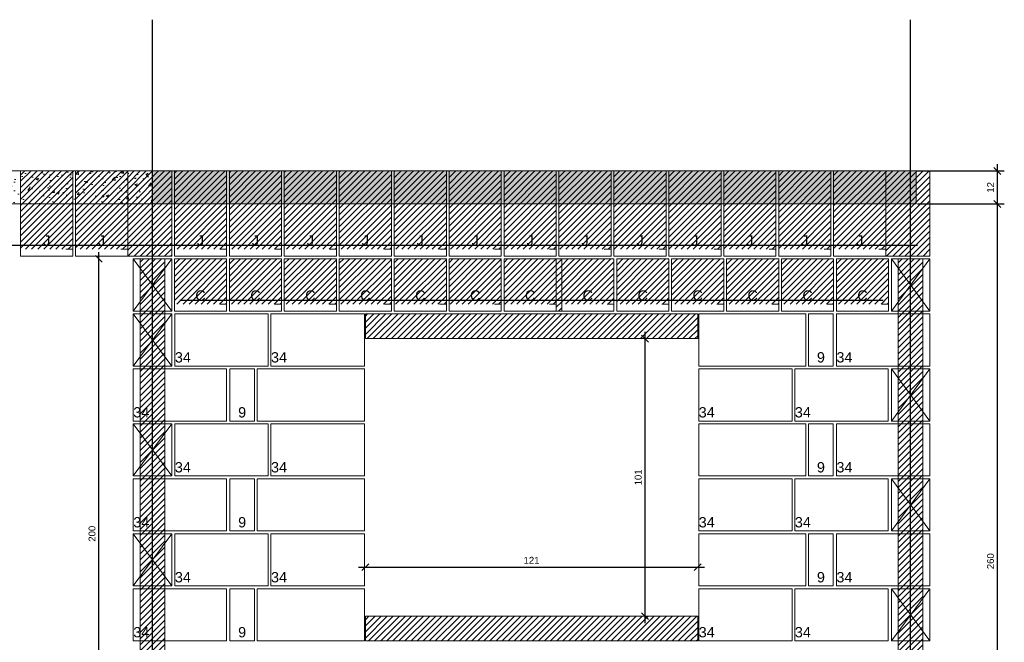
# Model space of a CAD drawing. Header units: millimetres. Extents: x 337 to 624, y -381 to -65.
# Tile 18 of 138: x 347 to 361, y -276 to -267. Entities that reach past the tile are written whole.
import ezdxf

# ---------------------------------------------------------------- set-up
doc = ezdxf.new("R2010")
doc.units = ezdxf.units.MM
doc.header["$MEASUREMENT"] = 0
doc.linetypes.add('DOT', pattern=[6.35, 0, -6.35])
doc.layers.get('0').update_dxf_attribs({"lineweight": 5})
for name, color, linetype, lineweight in [('Armadura', 7, 'Continuous', 30), ('Cotas', 7, 'Continuous', 5), ('PA-Ajustes', 8, 'Continuous', 5), ('PA-Graute', 8, 'Continuous', 0), ('PA-Lajes', 7, 'Continuous', 13), ('PE-Contrafiamento L', 1, 'Continuous', 13), ('PE-Inteiro', 7, 'Continuous', 5), ('PE-Meio', 1, 'Continuous', 5), ('PE-Meio canaleta', 5, 'Continuous', 5), ('PE-Meio canaleta J alto', 5, 'Continuous', 5), ('PE-Pastilha', 3, 'Continuous', 5)]:
    doc.layers.add(name, color=color, linetype=linetype, lineweight=lineweight)
doc.styles.add('Arial', font='arial.ttf')
doc.dimstyles.new('UM_25.000000', dxfattribs={"dimtxt": 0.18, "dimasz": 0.1, "dimexe": 0.1, "dimexo": 0.2, "dimgap": 0, "dimtad": 1, "dimtih": 1, "dimtoh": 1, "dimdec": 1, "dimlfac": 25, "dimzin": 0, "dimdsep": 46, "dimtxsty": 'Standard', "dimcen": 0.09, "dimdle": 0.1, "dimadec": 1, "dimazin": 2, "dimtfac": 1, "dimtdec": 4, "dimtofl": 0, "dimtmove": 0, "dimatfit": 3, "dimfxl": 1, "dimtolj": 1, "dimarcsym": 0})
pattern_1 = [(45, (347.741427, -406.76032), (-0.044194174, 0.044194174), [])]
pattern_2 = [(50, (347.74143, -406.76032), (0.3586301, -0.03137607), [0.0375, -0.4125]), (355, (347.74143, -406.76032), (-0.0693757, 0.3760961), [0.03, -0.33]), (100.4514, (347.7713, -406.76294), (0.2892547, 0.3447198), [0.0318701, -0.3505711]), (46.1842, (347.74143, -406.6603), (0.5336205, -0.0827595), [0.05625, -0.61875]), (96.6356, (347.7859, -406.6672), (0.4673314, 0.487059), [0.0478051, -0.5258565]), (351.1842, (347.7414, -406.6603), (0.467331, 0.4870593), [0.045, -0.495]), (21, (347.79143, -406.68532), (0.2984535, -0.20130945), [0.0375, -0.4125]), (326, (347.79143, -406.68532), (0.1216577, 0.362575), [0.03, -0.33]), (71.4514, (347.8163, -406.7021), (0.4201113, 0.16126525), [0.0318701, -0.3505711]), (37.5, (347.74143, -406.76032), (0.00607993, 0.16644693), [0, -0.326, 0, -0.335, 0, -0.33125]), (7.5, (347.74143, -406.76032), (0.13153477, 0.19720586), [0, -0.191, 0, -0.3185, 0, -0.12625]), (327.5, (347.62993, -406.76032), (0.26691122, -0.01127744), [0, -0.125, 0, -0.39, 0, -0.5175]), (317.5, (347.57993, -406.76032), (0.2915931, 0.0500525), [0, -0.1625, 0, -0.259, 0, -0.3675])]

# ---------------------------------------------------------------- blocks, each defined once
blk = doc.blocks.new('_Oblique')
at = {"color": 0, "linetype": 'ByBlock', "lineweight": -2}
blk.add_line((-0.5, -0.5), (0.5, 0.5), dxfattribs=at)
blk = doc.blocks.new('*D487')
at = {"layer": 'Cotas', "color": 0, "lineweight": -2, "transparency": 16777216}
blk.add_line((347.852, -278.868), (347.852, -270.668), dxfattribs=at)
at = {"layer": 'Defpoints', "color": 0, "transparency": 16777216}
for p in [(347.812, -270.768), (347.852, -270.768), (347.812, -278.768)]:
    blk.add_point(p, dxfattribs=at)
at = {"layer": 'Cotas', "color": 0, "lineweight": -2, "transparency": 16777216, "xscale": 0.1, "yscale": 0.1, "zscale": 0.1}
for p, rotation in [((347.852, -270.768), 90), ((347.852, -278.768), 270)]:
    blk.add_blockref('_Oblique', p, dxfattribs=dict(at, rotation=rotation))
at = {"layer": 'Cotas', "transparency": 16777216, "insert": (347.752, -274.768), "char_height": 0.1, "attachment_point": 5, "rotation": 90, "style": 'Arial'}
blk.add_mtext('\\A1;200', dxfattribs=at)
blk = doc.blocks.new('*D489')
at = {"layer": 'Cotas', "color": 0, "lineweight": -2, "transparency": 16777216}
blk.add_line((355.806, -276.068), (355.806, -271.828), dxfattribs=at)
at = {"layer": 'Defpoints', "color": 0, "transparency": 16777216}
for p in [(355.766, -271.928), (355.806, -271.928), (355.766, -275.968)]:
    blk.add_point(p, dxfattribs=at)
at = {"layer": 'Cotas', "color": 0, "lineweight": -2, "transparency": 16777216, "xscale": 0.1, "yscale": 0.1, "zscale": 0.1}
for p, rotation in [((355.806, -271.928), 90), ((355.806, -275.968), 270)]:
    blk.add_blockref('_Oblique', p, dxfattribs=dict(at, rotation=rotation))
at = {"layer": 'Cotas', "transparency": 16777216, "insert": (355.706, -273.948), "char_height": 0.1, "attachment_point": 5, "rotation": 90, "style": 'Arial'}
blk.add_mtext('\\A1;101', dxfattribs=at)
blk = doc.blocks.new('*D490')
at = {"layer": 'Cotas', "color": 0, "lineweight": -2, "transparency": 16777216}
blk.add_line((351.632, -275.254), (356.672, -275.254), dxfattribs=at)
at = {"layer": 'Defpoints', "color": 0, "transparency": 16777216}
for p in [(351.732, -275.294), (356.572, -275.254), (356.572, -275.294)]:
    blk.add_point(p, dxfattribs=at)
at = {"layer": 'Cotas', "color": 0, "lineweight": -2, "transparency": 16777216, "xscale": 0.1, "yscale": 0.1, "zscale": 0.1, "rotation": 180}
blk.add_blockref('_Oblique', (351.732, -275.254), dxfattribs=at)
at = {"layer": 'Cotas', "color": 0, "lineweight": -2, "transparency": 16777216, "xscale": 0.1, "yscale": 0.1, "zscale": 0.1}
blk.add_blockref('_Oblique', (356.572, -275.254), dxfattribs=at)
at = {"layer": 'Cotas', "transparency": 16777216, "insert": (354.152, -275.154), "char_height": 0.1, "attachment_point": 5, "style": 'Arial'}
blk.add_mtext('\\A1;121', dxfattribs=at)
blk = doc.blocks.new('*D484')
at = {"layer": 'Cotas', "color": 0, "lineweight": -2, "transparency": 16777216}
for p, q in [((360.937, -270.068), (360.937, -269.388)), ((359.772, -269.488), (361.037, -269.488)), ((359.772, -269.968), (361.037, -269.968))]:
    blk.add_line(p, q, dxfattribs=at)
at = {"layer": 'Defpoints', "color": 0, "transparency": 16777216}
for p in [(359.672, -269.488), (360.937, -269.488), (359.672, -269.968)]:
    blk.add_point(p, dxfattribs=at)
at = {"layer": 'Cotas', "color": 0, "lineweight": -2, "transparency": 16777216, "xscale": 0.1, "yscale": 0.1, "zscale": 0.1}
for p, rotation in [((360.937, -269.488), 90), ((360.937, -269.968), 270)]:
    blk.add_blockref('_Oblique', p, dxfattribs=dict(at, rotation=rotation))
at = {"layer": 'Cotas', "transparency": 16777216, "insert": (360.837, -269.728), "char_height": 0.1, "attachment_point": 5, "rotation": 90, "style": 'Arial'}
blk.add_mtext('\\A1;12', dxfattribs=at)
blk = doc.blocks.new('*D485')
at = {"layer": 'Cotas', "color": 0, "lineweight": -2, "transparency": 16777216}
for p, q in [((359.772, -269.968), (361.037, -269.968)), ((360.937, -280.468), (360.937, -269.868)), ((359.772, -280.368), (361.037, -280.368))]:
    blk.add_line(p, q, dxfattribs=at)
at = {"layer": 'Defpoints', "color": 0, "transparency": 16777216}
for p in [(359.672, -269.968), (360.937, -269.968), (359.672, -280.368)]:
    blk.add_point(p, dxfattribs=at)
at = {"layer": 'Cotas', "color": 0, "lineweight": -2, "transparency": 16777216, "xscale": 0.1, "yscale": 0.1, "zscale": 0.1}
for p, rotation in [((360.937, -269.968), 90), ((360.937, -280.368), 270)]:
    blk.add_blockref('_Oblique', p, dxfattribs=dict(at, rotation=rotation))
at = {"layer": 'Cotas', "transparency": 16777216, "insert": (360.837, -275.168), "char_height": 0.1, "attachment_point": 5, "rotation": 90, "style": 'Arial'}
blk.add_mtext('\\A1;260', dxfattribs=at)

msp = doc.modelspace()

# ---------------------------------------------------------------- hatches: boundary and pattern name
at = {"layer": 'PA-Ajustes', "linetype": 'Continuous'}
h = msp.add_hatch(dxfattribs=at)
h.set_pattern_fill('ANSI31', color=8, scale=0.5, style=0)
h.set_pattern_definition(pattern_1)
h.paths.add_polyline_path([(348.2718, -269.4875), (348.2718, -270.7275), (348.9122, -270.7275), (348.9122, -269.4875)])
h = msp.add_hatch(dxfattribs=at)
h.set_pattern_fill('ANSI31', color=8, scale=0.5, style=0)
h.set_pattern_definition(pattern_1)
h.paths.add_polyline_path([(359.3122, -269.4875), (359.3122, -270.7275), (359.9522, -270.7275), (359.9522, -269.4875)])
h = msp.add_hatch(dxfattribs=at)
h.set_pattern_fill('ANSI31', color=8, scale=0.5, style=0)
h.set_pattern_definition(pattern_1)
h.paths.add_polyline_path([(354.5122, -270.7675), (354.5122, -271.5275), (354.5922, -271.5275), (354.5922, -270.7675)])
h = msp.add_hatch(dxfattribs=at)
h.set_pattern_fill('ANSI31', color=8, scale=0.5, style=0)
h.set_pattern_definition(pattern_1)
h.paths.add_polyline_path([(356.5723, -271.9275), (351.7323, -271.9275), (351.7323, -271.5675), (356.5723, -271.5675)])
h = msp.add_hatch(dxfattribs=at)
h.set_pattern_fill('ANSI31', color=8, scale=0.5, style=0)
h.set_pattern_definition(pattern_1)
h.paths.add_polyline_path([(351.7323, -275.9675), (356.5723, -275.9675), (356.5723, -276.3275), (351.7323, -276.3275)])
at = {"layer": 'PA-Graute', "linetype": 'Continuous'}
h = msp.add_hatch(dxfattribs=at)
h.set_pattern_fill('ANSI31', color=8, scale=0.5, style=0)
h.set_pattern_definition(pattern_1)
h.paths.add_polyline_path([(346.7118, -269.4875), (347.4718, -269.4875), (347.4718, -270.6275), (346.7118, -270.6275)])
h = msp.add_hatch(dxfattribs=at)
h.set_pattern_fill('ANSI31', color=8, scale=0.5, style=0)
h.set_pattern_definition(pattern_1)
h.paths.add_polyline_path([(347.5118, -269.4875), (348.2718, -269.4875), (348.2718, -270.6275), (347.5118, -270.6275)])
h = msp.add_hatch(dxfattribs=at)
h.set_pattern_fill('ANSI31', color=8, scale=0.5, style=0)
h.set_pattern_definition(pattern_1)
h.paths.add_polyline_path([(348.9522, -269.4875), (349.7122, -269.4875), (349.7122, -270.6275), (348.9522, -270.6275)])
h = msp.add_hatch(dxfattribs=at)
h.set_pattern_fill('ANSI31', color=8, scale=0.5, style=0)
h.set_pattern_definition(pattern_1)
h.paths.add_polyline_path([(349.7522, -269.4875), (350.5122, -269.4875), (350.5122, -270.6275), (349.7522, -270.6275)])
h = msp.add_hatch(dxfattribs=at)
h.set_pattern_fill('ANSI31', color=8, scale=0.5, style=0)
h.set_pattern_definition(pattern_1)
h.paths.add_polyline_path([(350.5522, -269.4875), (351.3122, -269.4875), (351.3122, -270.6275), (350.5522, -270.6275)])
h = msp.add_hatch(dxfattribs=at)
h.set_pattern_fill('ANSI31', color=8, scale=0.5, style=0)
h.set_pattern_definition(pattern_1)
h.paths.add_polyline_path([(351.3522, -269.4875), (352.1122, -269.4875), (352.1122, -270.6275), (351.3522, -270.6275)])
h = msp.add_hatch(dxfattribs=at)
h.set_pattern_fill('ANSI31', color=8, scale=0.5, style=0)
h.set_pattern_definition(pattern_1)
h.paths.add_polyline_path([(352.1522, -269.4875), (352.9122, -269.4875), (352.9122, -270.6275), (352.1522, -270.6275)])
h = msp.add_hatch(dxfattribs=at)
h.set_pattern_fill('ANSI31', color=8, scale=0.5, style=0)
h.set_pattern_definition(pattern_1)
h.paths.add_polyline_path([(352.9522, -269.4875), (353.7122, -269.4875), (353.7122, -270.6275), (352.9522, -270.6275)])
h = msp.add_hatch(dxfattribs=at)
h.set_pattern_fill('ANSI31', color=8, scale=0.5, style=0)
h.set_pattern_definition(pattern_1)
h.paths.add_polyline_path([(353.7522, -269.4875), (354.5122, -269.4875), (354.5122, -270.6275), (353.7522, -270.6275)])
h = msp.add_hatch(dxfattribs=at)
h.set_pattern_fill('ANSI31', color=8, scale=0.5, style=0)
h.set_pattern_definition(pattern_1)
h.paths.add_polyline_path([(354.5522, -269.4875), (355.3122, -269.4875), (355.3122, -270.6275), (354.5522, -270.6275)])
h = msp.add_hatch(dxfattribs=at)
h.set_pattern_fill('ANSI31', color=8, scale=0.5, style=0)
h.set_pattern_definition(pattern_1)
h.paths.add_polyline_path([(355.3522, -269.4875), (356.1122, -269.4875), (356.1122, -270.6275), (355.3522, -270.6275)])
h = msp.add_hatch(dxfattribs=at)
h.set_pattern_fill('ANSI31', color=8, scale=0.5, style=0)
h.set_pattern_definition(pattern_1)
h.paths.add_polyline_path([(356.1522, -269.4875), (356.9122, -269.4875), (356.9122, -270.6275), (356.1522, -270.6275)])
h = msp.add_hatch(dxfattribs=at)
h.set_pattern_fill('ANSI31', color=8, scale=0.5, style=0)
h.set_pattern_definition(pattern_1)
h.paths.add_polyline_path([(356.9522, -269.4875), (357.7122, -269.4875), (357.7122, -270.6275), (356.9522, -270.6275)])
h = msp.add_hatch(dxfattribs=at)
h.set_pattern_fill('ANSI31', color=8, scale=0.5, style=0)
h.set_pattern_definition(pattern_1)
h.paths.add_polyline_path([(357.7522, -269.4875), (358.5122, -269.4875), (358.5122, -270.6275), (357.7522, -270.6275)])
h = msp.add_hatch(dxfattribs=at)
h.set_pattern_fill('ANSI31', color=8, scale=0.5, style=0)
h.set_pattern_definition(pattern_1)
h.paths.add_polyline_path([(358.5522, -269.4875), (359.3122, -269.4875), (359.3122, -270.6275), (358.5522, -270.6275)])
h = msp.add_hatch(dxfattribs=at)
h.set_pattern_fill('ANSI31', color=8, scale=0.5, style=0)
h.set_pattern_definition(pattern_1)
h.paths.add_polyline_path([(348.4522, -270.7675), (348.8122, -270.7675), (348.8122, -280.3275), (348.4522, -280.3275)])
h = msp.add_hatch(dxfattribs=at)
h.set_pattern_fill('ANSI31', color=8, scale=0.5, style=0)
h.set_pattern_definition(pattern_1)
h.paths.add_polyline_path([(348.9522, -270.7675), (349.7122, -270.7675), (349.7122, -271.4275), (348.9522, -271.4275)])
h = msp.add_hatch(dxfattribs=at)
h.set_pattern_fill('ANSI31', color=8, scale=0.5, style=0)
h.set_pattern_definition(pattern_1)
h.paths.add_polyline_path([(349.7522, -270.7675), (350.5122, -270.7675), (350.5122, -271.4275), (349.7522, -271.4275)])
h = msp.add_hatch(dxfattribs=at)
h.set_pattern_fill('ANSI31', color=8, scale=0.5, style=0)
h.set_pattern_definition(pattern_1)
h.paths.add_polyline_path([(350.5522, -270.7675), (351.3122, -270.7675), (351.3122, -271.4275), (350.5522, -271.4275)])
h = msp.add_hatch(dxfattribs=at)
h.set_pattern_fill('ANSI31', color=8, scale=0.5, style=0)
h.set_pattern_definition(pattern_1)
h.paths.add_polyline_path([(351.3522, -270.7675), (352.1122, -270.7675), (352.1122, -271.4275), (351.3522, -271.4275)])
h = msp.add_hatch(dxfattribs=at)
h.set_pattern_fill('ANSI31', color=8, scale=0.5, style=0)
h.set_pattern_definition(pattern_1)
h.paths.add_polyline_path([(352.1522, -270.7675), (352.9122, -270.7675), (352.9122, -271.4275), (352.1522, -271.4275)])
h = msp.add_hatch(dxfattribs=at)
h.set_pattern_fill('ANSI31', color=8, scale=0.5, style=0)
h.set_pattern_definition(pattern_1)
h.paths.add_polyline_path([(352.9522, -270.7675), (353.7122, -270.7675), (353.7122, -271.4275), (352.9522, -271.4275)])
h = msp.add_hatch(dxfattribs=at)
h.set_pattern_fill('ANSI31', color=8, scale=0.5, style=0)
h.set_pattern_definition(pattern_1)
h.paths.add_polyline_path([(353.7522, -270.7675), (354.5122, -270.7675), (354.5122, -271.4275), (353.7522, -271.4275)])
h = msp.add_hatch(dxfattribs=at)
h.set_pattern_fill('ANSI31', color=8, scale=0.5, style=0)
h.set_pattern_definition(pattern_1)
h.paths.add_polyline_path([(354.5922, -270.7675), (355.3522, -270.7675), (355.3522, -271.4275), (354.5922, -271.4275)])
h = msp.add_hatch(dxfattribs=at)
h.set_pattern_fill('ANSI31', color=8, scale=0.5, style=0)
h.set_pattern_definition(pattern_1)
h.paths.add_polyline_path([(355.3922, -270.7675), (356.1522, -270.7675), (356.1522, -271.4275), (355.3922, -271.4275)])
h = msp.add_hatch(dxfattribs=at)
h.set_pattern_fill('ANSI31', color=8, scale=0.5, style=0)
h.set_pattern_definition(pattern_1)
h.paths.add_polyline_path([(356.1922, -270.7675), (356.9522, -270.7675), (356.9522, -271.4275), (356.1922, -271.4275)])
h = msp.add_hatch(dxfattribs=at)
h.set_pattern_fill('ANSI31', color=8, scale=0.5, style=0)
h.set_pattern_definition(pattern_1)
h.paths.add_polyline_path([(356.9922, -270.7675), (357.7522, -270.7675), (357.7522, -271.4275), (356.9922, -271.4275)])
h = msp.add_hatch(dxfattribs=at)
h.set_pattern_fill('ANSI31', color=8, scale=0.5, style=0)
h.set_pattern_definition(pattern_1)
h.paths.add_polyline_path([(357.7922, -270.7675), (358.5522, -270.7675), (358.5522, -271.4275), (357.7922, -271.4275)])
h = msp.add_hatch(dxfattribs=at)
h.set_pattern_fill('ANSI31', color=8, scale=0.5, style=0)
h.set_pattern_definition(pattern_1)
h.paths.add_polyline_path([(358.5922, -270.7675), (359.3522, -270.7675), (359.3522, -271.4275), (358.5922, -271.4275)])
h = msp.add_hatch(dxfattribs=at)
h.set_pattern_fill('ANSI31', color=8, scale=0.5, style=0)
h.set_pattern_definition(pattern_1)
h.paths.add_polyline_path([(359.4922, -270.7675), (359.8522, -270.7675), (359.8522, -280.3275), (359.4922, -280.3275)])
at = {"layer": 'PA-Lajes', "linetype": 'Continuous'}
h = msp.add_hatch(dxfattribs=at)
h.set_pattern_fill('AR-CONC', scale=0.05, style=0)
h.set_pattern_definition(pattern_2)
h.paths.add_polyline_path([(344.3118, -269.9675), (348.6322, -269.9675), (348.6322, -269.4875), (344.3118, -269.4875)])
h = msp.add_hatch(dxfattribs=at)
h.set_pattern_fill('AR-CONC', scale=0.05, style=0)
h.set_pattern_definition(pattern_2)
h.paths.add_polyline_path([(348.6322, -269.9675), (359.7522, -269.9675), (359.7522, -269.4875), (348.6322, -269.4875)])

# ---------------------------------------------------------------- linework, layer by layer
at = {"layer": 'Armadura'}
for p, q in [((344.3918, -270.5675), (359.7722, -270.5675)), ((349.0322, -271.3675), (359.2722, -271.3675))]:
    msp.add_line(p, q, dxfattribs=at)
for points in [[(348.6322, -280.3675), (348.6322, -267.2875)], [(359.6722, -280.3675), (359.6722, -267.2875)]]:
    msp.add_lwpolyline(points, dxfattribs=at)
at = {"layer": 'PA-Ajustes', "linetype": 'Continuous'}
for points in [[(348.2718, -269.4875), (348.2718, -270.7275), (348.9122, -270.7275), (348.9122, -269.4875)], [(359.3122, -269.4875), (359.3122, -270.7275), (359.9522, -270.7275), (359.9522, -269.4875)], [(354.5122, -270.7675), (354.5122, -271.5275), (354.5922, -271.5275), (354.5922, -270.7675)], [(356.5723, -271.9275), (351.7323, -271.9275), (351.7323, -271.5675), (356.5723, -271.5675)], [(351.7323, -275.9675), (356.5723, -275.9675), (356.5723, -276.3275), (351.7323, -276.3275)]]:
    msp.add_lwpolyline(points, close=True, dxfattribs=at)
at = {"layer": 'PA-Graute', "color": 8, "linetype": 'Continuous'}
for points in [[(348.4522, -270.7675), (348.8122, -270.7675), (348.8122, -280.3275), (348.4522, -280.3275)], [(359.4922, -270.7675), (359.8522, -270.7675), (359.8522, -280.3275), (359.4922, -280.3275)]]:
    msp.add_lwpolyline(points, close=True, dxfattribs=at)
at = {"layer": 'PA-Lajes'}
for points in [[(344.3118, -269.9675), (348.6322, -269.9675), (348.6322, -269.4875), (344.3118, -269.4875)], [(348.6322, -269.9675), (359.7522, -269.9675), (359.7522, -269.4875), (348.6322, -269.4875)]]:
    msp.add_lwpolyline(points, close=True, dxfattribs=at)
at = {"layer": 'PE-Contrafiamento L', "linetype": 'Continuous'}
for p, q in [((359.3922, -270.7675), (359.9522, -270.7675)), ((359.3922, -271.5275), (359.9522, -270.7675)), ((359.9522, -270.7675), (359.3922, -270.7675)), ((359.3922, -270.7675), (359.9522, -271.5275)), ((359.3922, -271.5275), (359.3922, -270.7675)), ((359.9522, -270.7675), (359.9522, -271.5275)), ((348.9579, -271.5675), (350.3179, -271.5675)), ((348.9579, -272.3275), (348.9579, -271.5675)), ((350.3179, -271.5675), (350.3179, -272.3275)), ((350.3579, -271.5675), (351.7179, -271.5675)), ((350.3579, -272.3275), (350.3579, -271.5675)), ((351.7179, -271.5675), (351.7179, -272.3275)), ((358.5922, -272.3275), (358.5922, -271.5675)), ((358.5922, -271.5675), (359.9522, -271.5675)), ((359.9522, -271.5275), (359.3922, -271.5275)), ((359.9522, -271.5275), (359.3922, -271.5275)), ((359.9522, -271.5675), (359.9522, -272.3275)), ((348.3522, -272.3675), (349.7122, -272.3675)), ((348.3522, -273.1275), (348.3522, -272.3675)), ((350.3179, -272.3275), (348.9579, -272.3275)), ((349.7122, -272.3675), (349.7122, -273.1275)), ((351.7179, -272.3275), (350.3579, -272.3275)), ((356.5865, -272.3675), (357.9465, -272.3675)), ((356.5865, -273.1275), (356.5865, -272.3675)), ((357.9465, -272.3675), (357.9465, -273.1275)), ((357.9865, -272.3675), (359.3465, -272.3675)), ((357.9865, -273.1275), (357.9865, -272.3675)), ((359.9522, -272.3275), (358.5922, -272.3275)), ((359.3465, -272.3675), (359.3465, -273.1275)), ((359.3922, -272.3675), (359.9522, -272.3675)), ((359.3922, -273.1275), (359.9522, -272.3675)), ((359.9522, -272.3675), (359.3922, -272.3675)), ((359.3922, -272.3675), (359.9522, -273.1275)), ((359.3922, -273.1275), (359.3922, -272.3675)), ((359.9522, -272.3675), (359.9522, -273.1275)), ((349.7122, -273.1275), (348.3522, -273.1275)), ((357.9465, -273.1275), (356.5865, -273.1275)), ((359.3465, -273.1275), (357.9865, -273.1275)), ((359.9522, -273.1275), (359.3922, -273.1275)), ((359.9522, -273.1275), (359.3922, -273.1275)), ((348.9579, -273.1675), (350.3179, -273.1675)), ((348.9579, -273.9275), (348.9579, -273.1675)), ((350.3179, -273.1675), (350.3179, -273.9275)), ((350.3579, -273.1675), (351.7179, -273.1675)), ((350.3579, -273.9275), (350.3579, -273.1675)), ((351.7179, -273.1675), (351.7179, -273.9275)), ((358.5922, -273.9275), (358.5922, -273.1675)), ((358.5922, -273.1675), (359.9522, -273.1675)), ((359.9522, -273.1675), (359.9522, -273.9275)), ((348.3522, -273.9675), (349.7122, -273.9675)), ((348.3522, -274.7275), (348.3522, -273.9675)), ((350.3179, -273.9275), (348.9579, -273.9275)), ((349.7122, -273.9675), (349.7122, -274.7275)), ((351.7179, -273.9275), (350.3579, -273.9275)), ((356.5865, -273.9675), (357.9465, -273.9675)), ((356.5865, -274.7275), (356.5865, -273.9675)), ((357.9465, -273.9675), (357.9465, -274.7275)), ((357.9865, -273.9675), (359.3465, -273.9675)), ((357.9865, -274.7275), (357.9865, -273.9675)), ((359.9522, -273.9275), (358.5922, -273.9275)), ((359.3465, -273.9675), (359.3465, -274.7275)), ((359.3922, -273.9675), (359.9522, -273.9675)), ((359.3922, -274.7275), (359.9522, -273.9675)), ((359.9522, -273.9675), (359.3922, -273.9675)), ((359.3922, -273.9675), (359.9522, -274.7275)), ((359.3922, -274.7275), (359.3922, -273.9675)), ((359.9522, -273.9675), (359.9522, -274.7275)), ((349.7122, -274.7275), (348.3522, -274.7275)), ((357.9465, -274.7275), (356.5865, -274.7275)), ((359.3465, -274.7275), (357.9865, -274.7275)), ((359.9522, -274.7275), (359.3922, -274.7275)), ((359.9522, -274.7275), (359.3922, -274.7275)), ((348.9579, -274.7675), (350.3179, -274.7675)), ((348.9579, -275.5275), (348.9579, -274.7675)), ((350.3179, -274.7675), (350.3179, -275.5275)), ((350.3579, -274.7675), (351.7179, -274.7675)), ((350.3579, -275.5275), (350.3579, -274.7675)), ((351.7179, -274.7675), (351.7179, -275.5275)), ((358.5922, -275.5275), (358.5922, -274.7675)), ((358.5922, -274.7675), (359.9522, -274.7675)), ((359.9522, -274.7675), (359.9522, -275.5275)), ((348.3522, -275.5675), (349.7122, -275.5675)), ((348.3522, -276.3275), (348.3522, -275.5675)), ((350.3179, -275.5275), (348.9579, -275.5275)), ((349.7122, -275.5675), (349.7122, -276.3275)), ((351.7179, -275.5275), (350.3579, -275.5275)), ((356.5865, -275.5675), (357.9465, -275.5675)), ((356.5865, -276.3275), (356.5865, -275.5675)), ((357.9465, -275.5675), (357.9465, -276.3275)), ((357.9865, -275.5675), (359.3465, -275.5675)), ((357.9865, -276.3275), (357.9865, -275.5675)), ((359.9522, -275.5275), (358.5922, -275.5275)), ((359.3465, -275.5675), (359.3465, -276.3275)), ((359.3922, -275.5675), (359.9522, -275.5675)), ((359.3922, -276.3275), (359.9522, -275.5675)), ((359.9522, -275.5675), (359.3922, -275.5675)), ((359.3922, -275.5675), (359.9522, -276.3275)), ((359.3922, -276.3275), (359.3922, -275.5675)), ((359.9522, -275.5675), (359.9522, -276.3275)), ((349.7122, -276.3275), (348.3522, -276.3275)), ((357.9465, -276.3275), (356.5865, -276.3275)), ((359.3465, -276.3275), (357.9865, -276.3275)), ((359.9522, -276.3275), (359.3922, -276.3275)), ((359.9522, -276.3275), (359.3922, -276.3275))]:
    msp.add_line(p, q, dxfattribs=at)
at = {"layer": 'PE-Inteiro', "linetype": 'Continuous'}
for p, q in [((356.5865, -271.5675), (358.1465, -271.5675)), ((356.5865, -272.3275), (356.5865, -271.5675)), ((358.1465, -271.5675), (358.1465, -272.3275)), ((350.1579, -272.3675), (351.7179, -272.3675)), ((350.1579, -273.1275), (350.1579, -272.3675)), ((351.7179, -272.3675), (351.7179, -273.1275)), ((358.1465, -272.3275), (356.5865, -272.3275)), ((351.7179, -273.1275), (350.1579, -273.1275)), ((356.5865, -273.1675), (358.1465, -273.1675)), ((356.5865, -273.9275), (356.5865, -273.1675)), ((358.1465, -273.1675), (358.1465, -273.9275)), ((350.1579, -273.9675), (351.7179, -273.9675)), ((350.1579, -274.7275), (350.1579, -273.9675)), ((351.7179, -273.9675), (351.7179, -274.7275)), ((358.1465, -273.9275), (356.5865, -273.9275)), ((351.7179, -274.7275), (350.1579, -274.7275)), ((356.5865, -274.7675), (358.1465, -274.7675)), ((356.5865, -275.5275), (356.5865, -274.7675)), ((358.1465, -274.7675), (358.1465, -275.5275)), ((350.1579, -275.5675), (351.7179, -275.5675)), ((350.1579, -276.3275), (350.1579, -275.5675)), ((351.7179, -275.5675), (351.7179, -276.3275)), ((358.1465, -275.5275), (356.5865, -275.5275)), ((351.7179, -276.3275), (350.1579, -276.3275))]:
    msp.add_line(p, q, dxfattribs=at)
at = {"layer": 'PE-Meio', "linetype": 'Continuous'}
for p, q in [((348.3522, -271.5675), (348.9122, -271.5675)), ((348.3522, -272.3275), (348.9122, -271.5675)), ((348.9122, -271.5675), (348.3522, -271.5675)), ((348.3522, -271.5675), (348.9122, -272.3275)), ((348.3522, -272.3275), (348.3522, -271.5675)), ((348.9122, -271.5675), (348.9122, -272.3275)), ((348.9122, -272.3275), (348.3522, -272.3275)), ((348.9122, -272.3275), (348.3522, -272.3275)), ((348.3522, -273.1675), (348.9122, -273.1675)), ((348.3522, -273.9275), (348.9122, -273.1675)), ((348.9122, -273.1675), (348.3522, -273.1675)), ((348.3522, -273.1675), (348.9122, -273.9275)), ((348.3522, -273.9275), (348.3522, -273.1675)), ((348.9122, -273.1675), (348.9122, -273.9275)), ((348.9122, -273.9275), (348.3522, -273.9275)), ((348.9122, -273.9275), (348.3522, -273.9275)), ((348.3522, -274.7675), (348.9122, -274.7675)), ((348.3522, -275.5275), (348.9122, -274.7675)), ((348.9122, -274.7675), (348.3522, -274.7675)), ((348.3522, -274.7675), (348.9122, -275.5275)), ((348.3522, -275.5275), (348.3522, -274.7675)), ((348.9122, -274.7675), (348.9122, -275.5275)), ((348.9122, -275.5275), (348.3522, -275.5275)), ((348.9122, -275.5275), (348.3522, -275.5275))]:
    msp.add_line(p, q, dxfattribs=at)
at = {"layer": 'PE-Meio canaleta', "linetype": 'Continuous'}
for p, q in [((348.3522, -270.7675), (348.9122, -270.7675)), ((348.3522, -271.5275), (348.9122, -270.7675)), ((348.9122, -270.7675), (348.3522, -270.7675)), ((348.3522, -270.7675), (348.9122, -271.5275)), ((348.3522, -271.5275), (348.3522, -270.7675)), ((348.9122, -270.7675), (348.9122, -271.5275)), ((348.9522, -270.7675), (349.7122, -270.7675)), ((348.9522, -271.5275), (348.9522, -270.7675)), ((349.7122, -270.7675), (349.7122, -271.5275)), ((349.7522, -270.7675), (350.5122, -270.7675)), ((349.7522, -271.5275), (349.7522, -270.7675)), ((350.5122, -270.7675), (350.5122, -271.5275)), ((350.5522, -270.7675), (351.3122, -270.7675)), ((350.5522, -271.5275), (350.5522, -270.7675)), ((351.3122, -270.7675), (351.3122, -271.5275)), ((351.3522, -270.7675), (352.1122, -270.7675)), ((351.3522, -271.5275), (351.3522, -270.7675)), ((352.1122, -270.7675), (352.1122, -271.5275)), ((352.1522, -270.7675), (352.9122, -270.7675)), ((352.1522, -271.5275), (352.1522, -270.7675)), ((352.9122, -270.7675), (352.9122, -271.5275)), ((352.9522, -270.7675), (353.7122, -270.7675)), ((352.9522, -271.5275), (352.9522, -270.7675)), ((353.7122, -270.7675), (353.7122, -271.5275)), ((353.7522, -270.7675), (354.5122, -270.7675)), ((353.7522, -271.5275), (353.7522, -270.7675)), ((354.5122, -270.7675), (354.5122, -271.5275)), ((354.5922, -270.7675), (355.3522, -270.7675)), ((354.5922, -271.5275), (354.5922, -270.7675)), ((355.3522, -270.7675), (355.3522, -271.5275)), ((355.3922, -270.7675), (356.1522, -270.7675)), ((355.3922, -271.5275), (355.3922, -270.7675)), ((356.1522, -270.7675), (356.1522, -271.5275)), ((356.1922, -270.7675), (356.9522, -270.7675)), ((356.1922, -271.5275), (356.1922, -270.7675)), ((356.9522, -270.7675), (356.9522, -271.5275)), ((356.9922, -270.7675), (357.7522, -270.7675)), ((356.9922, -271.5275), (356.9922, -270.7675)), ((357.7522, -270.7675), (357.7522, -271.5275)), ((357.7922, -270.7675), (358.5522, -270.7675)), ((357.7922, -271.5275), (357.7922, -270.7675)), ((358.5522, -270.7675), (358.5522, -271.5275)), ((358.5922, -270.7675), (359.3522, -270.7675)), ((358.5922, -271.5275), (358.5922, -270.7675)), ((359.3522, -270.7675), (359.3522, -271.5275)), ((348.9122, -271.5275), (348.3522, -271.5275)), ((348.9122, -271.5275), (348.3522, -271.5275)), ((349.7122, -271.5275), (348.9522, -271.5275)), ((350.5122, -271.5275), (349.7522, -271.5275)), ((351.3122, -271.5275), (350.5522, -271.5275)), ((352.1122, -271.5275), (351.3522, -271.5275)), ((352.9122, -271.5275), (352.1522, -271.5275)), ((353.7122, -271.5275), (352.9522, -271.5275)), ((354.5122, -271.5275), (353.7522, -271.5275)), ((355.3522, -271.5275), (354.5922, -271.5275)), ((356.1522, -271.5275), (355.3922, -271.5275)), ((356.9522, -271.5275), (356.1922, -271.5275)), ((357.7522, -271.5275), (356.9922, -271.5275)), ((358.5522, -271.5275), (357.7922, -271.5275)), ((359.3522, -271.5275), (358.5922, -271.5275))]:
    msp.add_line(p, q, dxfattribs=at)
at = {"layer": 'PE-Meio canaleta', "color": 5, "linetype": 'DOT', "lineweight": 5}
for p, q in [((348.9522, -270.7675), (349.7122, -270.7675)), ((348.9522, -271.4275), (348.9522, -270.7675)), ((349.7122, -270.7675), (349.7122, -271.4275)), ((349.7522, -270.7675), (350.5122, -270.7675)), ((349.7522, -271.4275), (349.7522, -270.7675)), ((350.5122, -270.7675), (350.5122, -271.4275)), ((350.5522, -270.7675), (351.3122, -270.7675)), ((350.5522, -271.4275), (350.5522, -270.7675)), ((351.3122, -270.7675), (351.3122, -271.4275)), ((351.3522, -270.7675), (352.1122, -270.7675)), ((351.3522, -271.4275), (351.3522, -270.7675)), ((352.1122, -270.7675), (352.1122, -271.4275)), ((352.1522, -270.7675), (352.9122, -270.7675)), ((352.1522, -271.4275), (352.1522, -270.7675)), ((352.9122, -270.7675), (352.9122, -271.4275)), ((352.9522, -270.7675), (353.7122, -270.7675)), ((352.9522, -271.4275), (352.9522, -270.7675)), ((353.7122, -270.7675), (353.7122, -271.4275)), ((353.7522, -270.7675), (354.5122, -270.7675)), ((353.7522, -271.4275), (353.7522, -270.7675)), ((354.5122, -270.7675), (354.5122, -271.4275)), ((354.5922, -270.7675), (355.3522, -270.7675)), ((354.5922, -271.4275), (354.5922, -270.7675)), ((355.3522, -270.7675), (355.3522, -271.4275)), ((355.3922, -270.7675), (356.1522, -270.7675)), ((355.3922, -271.4275), (355.3922, -270.7675)), ((356.1522, -270.7675), (356.1522, -271.4275)), ((356.1922, -270.7675), (356.9522, -270.7675)), ((356.1922, -271.4275), (356.1922, -270.7675)), ((356.9522, -270.7675), (356.9522, -271.4275)), ((356.9922, -270.7675), (357.7522, -270.7675)), ((356.9922, -271.4275), (356.9922, -270.7675)), ((357.7522, -270.7675), (357.7522, -271.4275)), ((357.7922, -270.7675), (358.5522, -270.7675)), ((357.7922, -271.4275), (357.7922, -270.7675)), ((358.5522, -270.7675), (358.5522, -271.4275)), ((358.5922, -270.7675), (359.3522, -270.7675)), ((358.5922, -271.4275), (358.5922, -270.7675)), ((359.3522, -270.7675), (359.3522, -271.4275)), ((349.7122, -271.4275), (348.9522, -271.4275)), ((350.5122, -271.4275), (349.7522, -271.4275)), ((351.3122, -271.4275), (350.5522, -271.4275)), ((352.1122, -271.4275), (351.3522, -271.4275)), ((352.9122, -271.4275), (352.1522, -271.4275)), ((353.7122, -271.4275), (352.9522, -271.4275)), ((354.5122, -271.4275), (353.7522, -271.4275)), ((355.3522, -271.4275), (354.5922, -271.4275)), ((356.1522, -271.4275), (355.3922, -271.4275)), ((356.9522, -271.4275), (356.1922, -271.4275)), ((357.7522, -271.4275), (356.9922, -271.4275)), ((358.5522, -271.4275), (357.7922, -271.4275)), ((359.3522, -271.4275), (358.5922, -271.4275))]:
    msp.add_line(p, q, dxfattribs=at)
at = {"layer": 'PE-Meio canaleta J alto', "linetype": 'Continuous'}
for p, q in [((346.7118, -269.4875), (347.4718, -269.4875)), ((346.7118, -270.7275), (346.7118, -269.4875)), ((347.4718, -269.4875), (347.4718, -270.7275)), ((347.5118, -269.4875), (348.2718, -269.4875)), ((347.5118, -270.7275), (347.5118, -269.4875)), ((348.2718, -269.4875), (348.2718, -270.7275)), ((348.9522, -269.4875), (349.7122, -269.4875)), ((348.9522, -270.7275), (348.9522, -269.4875)), ((349.7122, -269.4875), (349.7122, -270.7275)), ((349.7522, -269.4875), (350.5122, -269.4875)), ((349.7522, -270.7275), (349.7522, -269.4875)), ((350.5122, -269.4875), (350.5122, -270.7275)), ((350.5522, -269.4875), (351.3122, -269.4875)), ((350.5522, -270.7275), (350.5522, -269.4875)), ((351.3122, -269.4875), (351.3122, -270.7275)), ((351.3522, -269.4875), (352.1122, -269.4875)), ((351.3522, -270.7275), (351.3522, -269.4875)), ((352.1122, -269.4875), (352.1122, -270.7275)), ((352.1522, -269.4875), (352.9122, -269.4875)), ((352.1522, -270.7275), (352.1522, -269.4875)), ((352.9122, -269.4875), (352.9122, -270.7275)), ((352.9522, -269.4875), (353.7122, -269.4875)), ((352.9522, -270.7275), (352.9522, -269.4875)), ((353.7122, -269.4875), (353.7122, -270.7275)), ((353.7522, -269.4875), (354.5122, -269.4875)), ((353.7522, -270.7275), (353.7522, -269.4875)), ((354.5122, -269.4875), (354.5122, -270.7275)), ((354.5522, -269.4875), (355.3122, -269.4875)), ((354.5522, -270.7275), (354.5522, -269.4875)), ((355.3122, -269.4875), (355.3122, -270.7275)), ((355.3522, -269.4875), (356.1122, -269.4875)), ((355.3522, -270.7275), (355.3522, -269.4875)), ((356.1122, -269.4875), (356.1122, -270.7275)), ((356.1522, -269.4875), (356.9122, -269.4875)), ((356.1522, -270.7275), (356.1522, -269.4875)), ((356.9122, -269.4875), (356.9122, -270.7275)), ((356.9522, -269.4875), (357.7122, -269.4875)), ((356.9522, -270.7275), (356.9522, -269.4875)), ((357.7122, -269.4875), (357.7122, -270.7275)), ((357.7522, -269.4875), (358.5122, -269.4875)), ((357.7522, -270.7275), (357.7522, -269.4875)), ((358.5122, -269.4875), (358.5122, -270.7275)), ((358.5522, -269.4875), (359.3122, -269.4875)), ((358.5522, -270.7275), (358.5522, -269.4875)), ((359.3122, -269.4875), (359.3122, -270.7275)), ((347.4718, -270.7275), (346.7118, -270.7275)), ((348.2718, -270.7275), (347.5118, -270.7275)), ((349.7122, -270.7275), (348.9522, -270.7275)), ((350.5122, -270.7275), (349.7522, -270.7275)), ((351.3122, -270.7275), (350.5522, -270.7275)), ((352.1122, -270.7275), (351.3522, -270.7275)), ((352.9122, -270.7275), (352.1522, -270.7275)), ((353.7122, -270.7275), (352.9522, -270.7275)), ((354.5122, -270.7275), (353.7522, -270.7275)), ((355.3122, -270.7275), (354.5522, -270.7275)), ((356.1122, -270.7275), (355.3522, -270.7275)), ((356.9122, -270.7275), (356.1522, -270.7275)), ((357.7122, -270.7275), (356.9522, -270.7275)), ((358.5122, -270.7275), (357.7522, -270.7275)), ((359.3122, -270.7275), (358.5522, -270.7275))]:
    msp.add_line(p, q, dxfattribs=at)
at = {"layer": 'PE-Meio canaleta J alto', "color": 5, "linetype": 'DOT', "lineweight": 5}
for p, q in [((346.7118, -269.4875), (347.4718, -269.4875)), ((346.7118, -270.6275), (346.7118, -269.4875)), ((347.4718, -269.4875), (347.4718, -270.6275)), ((347.5118, -269.4875), (348.2718, -269.4875)), ((347.5118, -270.6275), (347.5118, -269.4875)), ((348.2718, -269.4875), (348.2718, -270.6275)), ((348.9522, -269.4875), (349.7122, -269.4875)), ((348.9522, -270.6275), (348.9522, -269.4875)), ((349.7122, -269.4875), (349.7122, -270.6275)), ((349.7522, -269.4875), (350.5122, -269.4875)), ((349.7522, -270.6275), (349.7522, -269.4875)), ((350.5122, -269.4875), (350.5122, -270.6275)), ((350.5522, -269.4875), (351.3122, -269.4875)), ((350.5522, -270.6275), (350.5522, -269.4875)), ((351.3122, -269.4875), (351.3122, -270.6275)), ((351.3522, -269.4875), (352.1122, -269.4875)), ((351.3522, -270.6275), (351.3522, -269.4875)), ((352.1122, -269.4875), (352.1122, -270.6275)), ((352.1522, -269.4875), (352.9122, -269.4875)), ((352.1522, -270.6275), (352.1522, -269.4875)), ((352.9122, -269.4875), (352.9122, -270.6275)), ((352.9522, -269.4875), (353.7122, -269.4875)), ((352.9522, -270.6275), (352.9522, -269.4875)), ((353.7122, -269.4875), (353.7122, -270.6275)), ((353.7522, -269.4875), (354.5122, -269.4875)), ((353.7522, -270.6275), (353.7522, -269.4875)), ((354.5122, -269.4875), (354.5122, -270.6275)), ((354.5522, -269.4875), (355.3122, -269.4875)), ((354.5522, -270.6275), (354.5522, -269.4875)), ((355.3122, -269.4875), (355.3122, -270.6275)), ((355.3522, -269.4875), (356.1122, -269.4875)), ((355.3522, -270.6275), (355.3522, -269.4875)), ((356.1122, -269.4875), (356.1122, -270.6275)), ((356.1522, -269.4875), (356.9122, -269.4875)), ((356.1522, -270.6275), (356.1522, -269.4875)), ((356.9122, -269.4875), (356.9122, -270.6275)), ((356.9522, -269.4875), (357.7122, -269.4875)), ((356.9522, -270.6275), (356.9522, -269.4875)), ((357.7122, -269.4875), (357.7122, -270.6275)), ((357.7522, -269.4875), (358.5122, -269.4875)), ((357.7522, -270.6275), (357.7522, -269.4875)), ((358.5122, -269.4875), (358.5122, -270.6275)), ((358.5522, -269.4875), (359.3122, -269.4875)), ((358.5522, -270.6275), (358.5522, -269.4875)), ((359.3122, -269.4875), (359.3122, -270.6275)), ((347.4718, -270.6275), (346.7118, -270.6275)), ((348.2718, -270.6275), (347.5118, -270.6275)), ((349.7122, -270.6275), (348.9522, -270.6275)), ((350.5122, -270.6275), (349.7522, -270.6275)), ((351.3122, -270.6275), (350.5522, -270.6275)), ((352.1122, -270.6275), (351.3522, -270.6275)), ((352.9122, -270.6275), (352.1522, -270.6275)), ((353.7122, -270.6275), (352.9522, -270.6275)), ((354.5122, -270.6275), (353.7522, -270.6275)), ((355.3122, -270.6275), (354.5522, -270.6275)), ((356.1122, -270.6275), (355.3522, -270.6275)), ((356.9122, -270.6275), (356.1522, -270.6275)), ((357.7122, -270.6275), (356.9522, -270.6275)), ((358.5122, -270.6275), (357.7522, -270.6275)), ((359.3122, -270.6275), (358.5522, -270.6275))]:
    msp.add_line(p, q, dxfattribs=at)
at = {"layer": 'PE-Meio canaleta J alto', "linetype": 'Continuous', "lineweight": 5}
for p, q in [((347.4718, -269.9675), (346.7118, -269.9675)), ((348.2718, -269.9675), (347.5118, -269.9675)), ((349.7122, -269.9675), (348.9522, -269.9675)), ((350.5122, -269.9675), (349.7522, -269.9675)), ((351.3122, -269.9675), (350.5522, -269.9675)), ((352.1122, -269.9675), (351.3522, -269.9675)), ((352.9122, -269.9675), (352.1522, -269.9675)), ((353.7122, -269.9675), (352.9522, -269.9675)), ((354.5122, -269.9675), (353.7522, -269.9675)), ((355.3122, -269.9675), (354.5522, -269.9675)), ((356.1122, -269.9675), (355.3522, -269.9675)), ((356.9122, -269.9675), (356.1522, -269.9675)), ((357.7122, -269.9675), (356.9522, -269.9675)), ((358.5122, -269.9675), (357.7522, -269.9675)), ((359.3122, -269.9675), (358.5522, -269.9675))]:
    msp.add_line(p, q, dxfattribs=at)
at = {"layer": 'PE-Pastilha', "linetype": 'Continuous'}
for p, q in [((358.1865, -271.5675), (358.5465, -271.5675)), ((358.1865, -272.3275), (358.1865, -271.5675)), ((358.5465, -271.5675), (358.5465, -272.3275)), ((349.7579, -272.3675), (350.1179, -272.3675)), ((349.7579, -273.1275), (349.7579, -272.3675)), ((350.1179, -272.3675), (350.1179, -273.1275)), ((358.5465, -272.3275), (358.1865, -272.3275)), ((350.1179, -273.1275), (349.7579, -273.1275)), ((358.1865, -273.1675), (358.5465, -273.1675)), ((358.1865, -273.9275), (358.1865, -273.1675)), ((358.5465, -273.1675), (358.5465, -273.9275)), ((349.7579, -273.9675), (350.1179, -273.9675)), ((349.7579, -274.7275), (349.7579, -273.9675)), ((350.1179, -273.9675), (350.1179, -274.7275)), ((358.5465, -273.9275), (358.1865, -273.9275)), ((350.1179, -274.7275), (349.7579, -274.7275)), ((358.1865, -274.7675), (358.5465, -274.7675)), ((358.1865, -275.5275), (358.1865, -274.7675)), ((358.5465, -274.7675), (358.5465, -275.5275)), ((349.7579, -275.5675), (350.1179, -275.5675)), ((349.7579, -276.3275), (349.7579, -275.5675)), ((350.1179, -275.5675), (350.1179, -276.3275)), ((358.5465, -275.5275), (358.1865, -275.5275)), ((350.1179, -276.3275), (349.7579, -276.3275))]:
    msp.add_line(p, q, dxfattribs=at)

# ---------------------------------------------------------------- texts
at = {"layer": 'PE-Contrafiamento L', "char_height": 0.15, "width": 0.467606, "attachment_point": 7, "line_spacing_factor": 0.9, "style": 'Arial'}
for insert in [(348.9583, -272.278), (350.3583, -272.278), (358.5926, -272.278), (348.3526, -273.078), (356.5869, -273.078), (357.9869, -273.078), (348.9583, -273.878), (350.3583, -273.878), (358.5926, -273.878), (348.3526, -274.678), (356.5869, -274.678), (357.9869, -274.678), (348.9583, -275.478), (350.3583, -275.478), (358.5926, -275.478), (348.3526, -276.278), (356.5869, -276.278), (357.9869, -276.278)]:
    msp.add_mtext('34', dxfattribs=dict(at, insert=insert))
at = {"layer": 'PE-Meio canaleta', "char_height": 0.15, "width": 0.304344, "attachment_point": 8, "line_spacing_factor": 0.9, "style": 'Arial'}
for insert in [(349.3322, -271.378), (350.1322, -271.378), (350.9322, -271.378), (351.7322, -271.378), (352.5322, -271.378), (353.3322, -271.378), (354.1322, -271.378), (354.9722, -271.378), (355.7722, -271.378), (356.5722, -271.378), (357.3722, -271.378), (358.1722, -271.378), (358.9722, -271.378)]:
    msp.add_mtext('C', dxfattribs=dict(at, insert=insert))
at = {"layer": 'PE-Meio canaleta J alto', "char_height": 0.15, "width": 0.21128, "attachment_point": 8, "line_spacing_factor": 0.9, "style": 'Arial'}
for insert in [(347.0918, -270.578), (347.8918, -270.578), (349.3322, -270.578), (350.1322, -270.578), (350.9322, -270.578), (351.7322, -270.578), (352.5322, -270.578), (353.3322, -270.578), (354.1322, -270.578), (354.9322, -270.578), (355.7322, -270.578), (356.5322, -270.578), (357.3322, -270.578), (358.1322, -270.578), (358.9322, -270.578)]:
    msp.add_mtext('J', dxfattribs=dict(at, insert=insert))
at = {"layer": 'PE-Pastilha', "char_height": 0.15, "width": 0.234603, "attachment_point": 8, "line_spacing_factor": 0.9, "style": 'Arial'}
for insert in [(358.3665, -272.278), (349.9379, -273.078), (358.3665, -273.878), (349.9379, -274.678), (358.3665, -275.478), (349.9379, -276.278)]:
    msp.add_mtext('9', dxfattribs=dict(at, insert=insert))

# ---------------------------------------------------------------- dimensions: what is measured, and where the dimension line sits
at = {"layer": 'Cotas'}
for base, p1, p2, override, picture, middle in [((360.9372, -269.4875), (359.6722, -269.9675), (359.6722, -269.4875), {"dimtxt": 0.1, "dimasz": 0.1, "dimexe": 0.1, "dimexo": 0.1, "dimtad": 1, "dimtih": 0, "dimtoh": 0, "dimdec": 1, "dimlfac": 25, "dimzin": 8, "dimtxsty": 'Arial', "dimblk": 'Oblique', "dimblk1": 'Oblique', "dimblk2": 'Oblique', "dimsah": 1, "dimdle": 0.1, "dimse1": 0, "dimse2": 0, "dimclrt": 256, "dimadec": 1, "dimazin": 3, "dimtmove": 2, "dimldrblk": 'Oblique'}, '*D484', (360.8372, -269.7275)), ((360.9372, -269.9675), (359.6722, -280.3675), (359.6722, -269.9675), {"dimtxt": 0.1, "dimasz": 0.1, "dimexe": 0.1, "dimexo": 0.1, "dimtad": 1, "dimtih": 0, "dimtoh": 0, "dimdec": 1, "dimlfac": 25, "dimzin": 8, "dimtxsty": 'Arial', "dimblk": 'Oblique', "dimblk1": 'Oblique', "dimblk2": 'Oblique', "dimsah": 1, "dimdle": 0.1, "dimse1": 0, "dimse2": 0, "dimclrt": 256, "dimadec": 1, "dimazin": 3, "dimtmove": 2, "dimldrblk": 'Oblique'}, '*D485', (360.8372, -275.1675)), ((347.8518, -270.7675), (347.8118, -278.7675), (347.8118, -270.7675), {"dimtxt": 0.1, "dimasz": 0.1, "dimexe": 0.1, "dimexo": 0.1, "dimtad": 1, "dimtih": 0, "dimtoh": 0, "dimdec": 1, "dimlfac": 25, "dimzin": 8, "dimtxsty": 'Arial', "dimblk": 'Oblique', "dimblk1": 'Oblique', "dimblk2": 'Oblique', "dimsah": 1, "dimdle": 0.1, "dimse1": 1, "dimse2": 1, "dimclrt": 256, "dimadec": 1, "dimazin": 3, "dimtmove": 2, "dimldrblk": 'Oblique'}, '*D487', (347.7518, -274.7675)), ((355.8056, -271.9275), (355.7656, -275.9675), (355.7656, -271.9275), {"dimtxt": 0.1, "dimasz": 0.1, "dimexe": 0.1, "dimexo": 0.1, "dimtad": 1, "dimtih": 0, "dimtoh": 0, "dimdec": 1, "dimlfac": 25, "dimzin": 8, "dimtxsty": 'Arial', "dimblk": 'Oblique', "dimblk1": 'Oblique', "dimblk2": 'Oblique', "dimsah": 1, "dimdle": 0.1, "dimse1": 1, "dimse2": 1, "dimclrt": 256, "dimadec": 1, "dimazin": 3, "dimtmove": 2, "dimldrblk": 'Oblique'}, '*D489', (355.7056, -273.9475))]:
    dim = msp.add_linear_dim(base=base, p1=p1, p2=p2, angle=90, dimstyle='UM_25.000000', override=override, dxfattribs=at)
    dim.commit()
    dim.dimension.update_dxf_attribs({"geometry": picture, "text_midpoint": middle, "dimtype": 160, "text_rotation": 90})
dim = msp.add_linear_dim(base=(356.5723, -275.2542), p1=(351.7323, -275.2942), p2=(356.5723, -275.2942), dimstyle='UM_25.000000', override={"dimtxt": 0.1, "dimasz": 0.1, "dimexe": 0.1, "dimexo": 0.1, "dimtad": 1, "dimtih": 0, "dimtoh": 0, "dimdec": 1, "dimlfac": 25, "dimzin": 8, "dimtxsty": 'Arial', "dimblk": 'Oblique', "dimblk1": 'Oblique', "dimblk2": 'Oblique', "dimsah": 1, "dimdle": 0.1, "dimse1": 1, "dimse2": 1, "dimclrt": 256, "dimadec": 1, "dimazin": 3, "dimtmove": 2, "dimldrblk": 'Oblique'}, dxfattribs=at)
dim.commit()
dim.dimension.update_dxf_attribs({"geometry": '*D490', "text_midpoint": (354.1523, -275.1542), "dimtype": 160})

doc.saveas('drawing.dxf')
